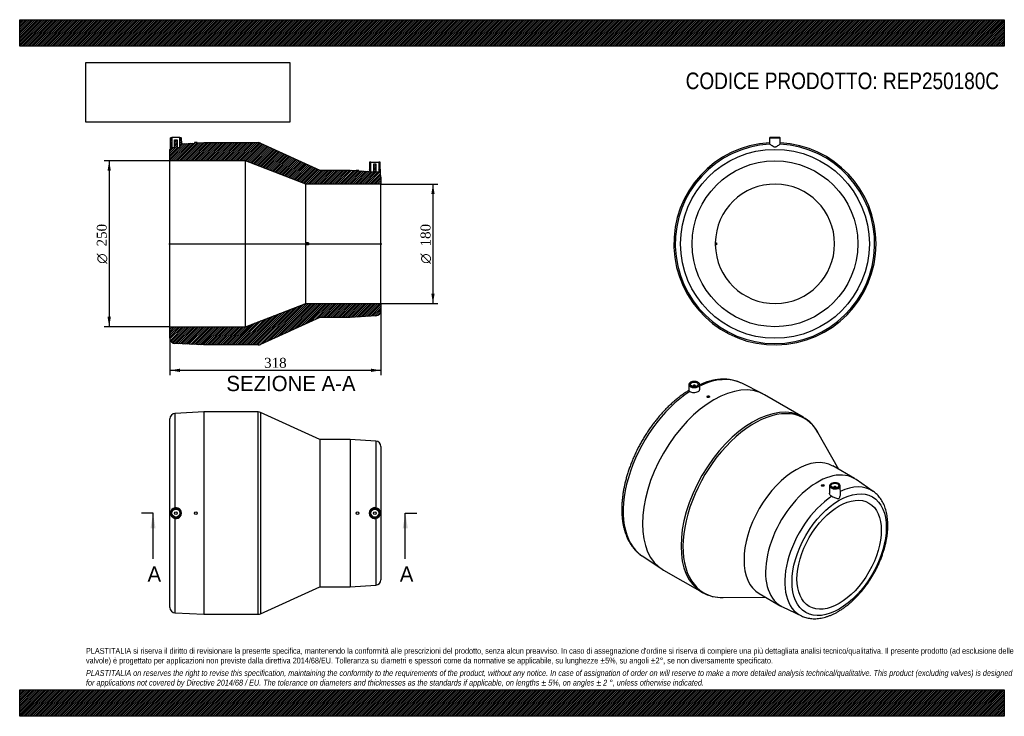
# Model space of a CAD drawing. Header units: millimetres. Extents: x 0 to 1485, y 0 to 1050.
import ezdxf
from ezdxf.enums import TextEntityAlignment as Align
from ezdxf.lldxf.tags import DXFTag

# ---------------------------------------------------------------- set-up
doc = ezdxf.new("R2010")
doc.units = ezdxf.units.MM
doc.header["$LTSCALE"] = 5
for name, color, linetype in [('Default', 7, 'Continuous'), ('DV4_Default', 7, 'Continuous'), ('REP250180C', 7, 'Continuous')]:
    doc.layers.add(name, color=color, linetype=linetype)
doc.styles.add('SEACAD_Solid_Edge_ANSI', font='seans.ttf')
doc.styles.add('SEACAD_Solid_Edge_ANSI1_Symbols', font='semeca1.ttf')
doc.styles.add('SEACAD_Times_New_Roman', font='times.ttf')
tags = doc.linetypes.add('CENTER2', pattern=[28.575, 19.05, -3.175, 3.175, -3.175]).pattern_tags.tags
tags[10:11] = [DXFTag(74, 4), DXFTag(75, 0), DXFTag(340, '0'), DXFTag(46, 0.0), DXFTag(50, 0.0), DXFTag(44, 0.0), DXFTag(45, 0.0)]
tags[8:9] = [DXFTag(74, 4), DXFTag(75, 0), DXFTag(340, '0'), DXFTag(46, 0.0), DXFTag(50, 0.0), DXFTag(44, 0.0), DXFTag(45, 0.0)]
tags[6:7] = [DXFTag(74, 4), DXFTag(75, 0), DXFTag(340, '0'), DXFTag(46, 0.0), DXFTag(50, 0.0), DXFTag(44, 0.0), DXFTag(45, 0.0)]
tags[4:5] = [DXFTag(74, 4), DXFTag(75, 0), DXFTag(340, '0'), DXFTag(46, 0.0), DXFTag(50, 0.0), DXFTag(44, 0.0), DXFTag(45, 0.0)]
doc.dimstyles.new('ANSImm', dxfattribs={"dimtxt": 15, "dimasz": 15, "dimexe": 7.5, "dimexo": 0, "dimgap": 3.75, "dimtad": 1, "dimdsep": 46, "dimtxsty": 'SEACAD_Times_New_Roman', "dimblk1": '_SE_FILLED', "dimblk2": '_SE_FILLED', "dimsah": 1, "dimcen": 7.5, "dimazin": 0, "dimtfac": 0.85, "dimtdec": 3, "dimtofl": 0, "dimtmove": 0, "dimatfit": 3, "dimfxl": 1, "dimarcsym": 0})
picture_1 = doc.add_image_def('image1.jpg', size_in_pixel=(4302, 1260))

# ---------------------------------------------------------------- blocks, each defined once
blk = doc.blocks.new('SE')
at = {"layer": 'REP250180C', "color": 7, "linetype": 'Continuous'}
for p, q in [((226.6, 163.9), (226.6, 448.6)), ((277.6, 458.8), (234.3, 456.6)), ((234.3, 314.3), (234.3, 456.6)), ((277.6, 458.8), (277.6, 153.8)), ((359.9, 458.8), (277.6, 458.8)), ((359.9, 153.8), (359.9, 458.8)), ((363.2, 458), (363.2, 154.5)), ((452.6, 417.3), (363.2, 458)), ((452.6, 417.3), (452.6, 195.3)), ((498.6, 417.3), (452.6, 417.3)), ((498.6, 417.3), (498.6, 195.3)), ((537.2, 414.7), (498.6, 417.3)), ((537.2, 414.7), (537.2, 314.4)), ((544.6, 406.8), (544.6, 205.8)), ((234.3, 155.9), (234.3, 298.2)), ((537.2, 298.1), (537.2, 197.8)), ((363.2, 154.5), (452.6, 195.3)), ((452.6, 195.3), (498.6, 195.3)), ((498.6, 195.3), (537.2, 197.8)), ((234.3, 155.9), (277.6, 153.8)), ((277.6, 153.8), (359.9, 153.8))]:
    blk.add_line(p, q, dxfattribs=at)
for centre, radius in [((235.6, 306.3), 8.01), ((235.6, 306.3), 7.51), ((235.6, 306.3), 6), ((535.6, 306.3), 8.01), ((535.6, 306.3), 7.51), ((535.6, 306.3), 6), ((235.6, 306.3), 2), ((265.6, 306.3), 2), ((509.6, 306.3), 2), ((535.6, 306.3), 2)]:
    blk.add_circle(centre, radius, dxfattribs=at)
for centre, radius, start, end in [((234.6, 448.6), 8, 92.8064, 180), ((359.9, 450.8), 8, 65.4849, 90), ((536.6, 406.8), 8, 0, 86.2686), ((235.6, 306.3), 8.16, 99.1985, 260.8015), ((235.6, 306.3), 8.17, 260.2643, 99.7357), ((535.7, 306.3), 8.26, 79.4834, 280.5166), ((535.7, 306.3), 8.24, 279.989, 80.011), ((536.6, 205.8), 8, 273.7314, 0), ((234.6, 163.9), 8, 180, 267.1936), ((359.9, 161.8), 8, 270, 294.5151)]:
    blk.add_arc(centre, radius, start, end, dxfattribs=at)
blk = doc.blocks.new('SE1')
at = {"layer": 'REP250180C', "color": 7, "linetype": 'Continuous'}
for p, q in [((1009.4, 500), (1009.2, 491.1)), ((1015.4, 497.8), (1015.4, 497.1)), ((1019.4, 497.1), (1019.4, 497.8)), ((1025.6, 492.8), (1025.4, 500)), ((1120.7, 486.1), (1089, 501.9)), ((1036.6, 482), (1036.6, 481.5)), ((1040.6, 481.6), (1040.6, 482)), ((1181.6, 451.1), (1123.4, 484.6)), ((1235.5, 372.1), (1204, 427.9)), ((1258.9, 358.5), (1226.4, 377.3)), ((1287.3, 339), (1261.4, 356.9)), ((1209.2, 348.1), (1209.2, 348)), ((1213.2, 347.8), (1213.2, 348.1)), ((1221.6, 347.3), (1221.3, 336.2)), ((1224, 350.8), (1223.6, 350.5)), ((1224.2, 350.9), (1224, 350.8)), ((1227.6, 345.1), (1227.6, 344.4)), ((1231.6, 344.4), (1231.6, 345.1)), ((1237.9, 334.5), (1237.6, 347.3)), ((938.7, 241.7), (968.3, 222.1)), ((970.9, 220.5), (1029.1, 186.9)), ((1060.3, 179.1), (1124.4, 179.7)), ((1115.4, 185), (1147.9, 166.2)), ((1150.5, 164.9), (1179, 151.3))]:
    blk.add_line(p, q, dxfattribs=at)
for centre, radius, start, end in [((1151, 399.1), 60.2, 27.7975, 59.7376), ((1229, 341.9), 10.2, 97.6341, 118.0386), ((1229.6, 340.7), 11.4, 58.6138, 99.9848), ((1058.8, 239.3), 60.2, 240.6487, 272.1251)]:
    blk.add_arc(centre, radius, start, end, dxfattribs=at)
for centre, major_axis, start_param, end_param in [((1047.1, 352.6), (-76.3, -132.1), 3.141593, 6.283185), ((1016.5, 370.3), (75.2, 130.2), 0.034669, 0.700291), ((1017.4, 500), (8.01, 0), 3.073594, 3.12925), ((1017.4, 500), (8.01, 0), 3.12925, 6.267902), ((1017.4, 497.8), (-2, 0), 2.451775, 6.283185), ((1017.4, 497.8), (-2, 0), 0, 0.689818), ((1017.4, 500), (8.01, 0), 6.267902, 6.283185), ((1017.4, 500), (8.01, 0), 0, 0.012343), ((1016.5, 370.3), (75.2, 130.2), 0.838974, 3.101287), ((1105.3, 319), (76.3, 132.1), 0.00171, 3.141593), ((1107.7, 317.6), (-75.9, -131.4), 2.813253, 6.283185), ((1105.3, 319), (76.3, 132.1), 0, 0.00171), ((1170.9, 281.1), (-55.5, -96.1), 3.141593, 6.283185), ((1203.4, 262.4), (-55.5, -96.1), 3.095461, 6.283185), ((1229.6, 347.3), (8.01, 0), 2.435175, 6.283185), ((1229.6, 345.1), (2, 0), 0, 3.83141), ((1229.6, 345.1), (2, 0), 5.593368, 6.283185), ((1229.6, 347.3), (8.01, 0), 0, 0.697585), ((1230.6, 246.6), (-54.2, -94), 3.09651, 3.834143), ((1230.6, 246.6), (-54.2, -94), 4.001884, 6.329317), ((1016.5, 370.3), (75.2, 130.2), -3.181899, -3.176262), ((1105.3, 319), (76.3, 132.1), 3.141593, 3.144199), ((1107.7, 317.6), (-75.9, -131.4), 0, 0.32834), ((1203.4, 262.4), (-55.5, -96.1), 0, 0.046132), ((1230.6, 246.6), (-54.2, -94), 0.046132, 0.049939)]:
    blk.add_ellipse(centre, major_axis=major_axis, ratio=0.57735, start_param=start_param, end_param=end_param, dxfattribs=at)
for centre, major_axis in [((1017.4, 500.4), (-7.51, 0)), ((1017.4, 500.4), (-6, 0)), ((1038.6, 482), (2, 0)), ((1235.9, 243.6), (-50.3, -87)), ((1211.2, 348.1), (2, 0)), ((1229.6, 347.7), (-7.51, 0)), ((1229.6, 347.7), (6, 0)), ((1235.9, 243.6), (-45, -77.9))]:
    blk.add_ellipse(centre, major_axis=major_axis, ratio=0.57735, dxfattribs=at)
for points, knots in [([(1089, 501.9), (1087.6, 502.6), (1085.3, 503.7), (1081.3, 505.2), (1077.2, 506.3), (1072.9, 507.2), (1068.6, 507.8), (1064.1, 508.1), (1059.5, 508.1), (1054.8, 507.8), (1050, 507.2), (1045.2, 506.3), (1040.2, 505.1), (1035.3, 503.6), (1030.3, 501.8), (1027.1, 500.5), (1025.5, 499.8)], [0, 0, 0, 0, 0.0589369, 0.1207828, 0.182768, 0.2449783, 0.3074818, 0.3703258, 0.4335342, 0.4971085, 0.5610302, 0.6252653, 0.6897696, 0.7544938, 0.8193886, 0.8816081, 0.8816081, 0.8816081, 0.8816081]), ([(1009.2, 491.2), (1007.7, 490.3), (1004.8, 488.5), (1000, 485.2), (995.1, 481.5), (990.2, 477.6), (985.4, 473.4), (980.6, 469.1), (975.9, 464.5), (971.3, 459.7), (966.8, 454.8), (962.4, 449.6), (958.2, 444.3), (954, 438.9), (950, 433.2), (946.1, 427.5), (942.4, 421.7), (938.8, 415.7), (935.4, 409.6), (932.2, 403.5), (929.1, 397.3), (926.3, 391), (923.6, 384.7), (921.1, 378.3), (918.8, 372), (916.7, 365.6), (914.9, 359.2), (913.2, 352.9), (911.8, 346.6), (910.6, 340.3), (909.6, 334.1), (908.9, 327.9), (908.3, 321.9), (908.1, 315.9), (908, 310.1), (908.2, 304.4), (908.7, 298.8), (909.3, 293.3), (910.3, 288), (911.4, 282.9), (912.8, 278), (914.5, 273.3), (916.3, 268.8), (918.4, 264.5), (920.7, 260.4), (923.3, 256.6), (926, 253.1), (928.9, 249.8), (932, 246.8), (935.2, 244.1), (937.2, 242.7), (938.3, 242)], [0.0007557, 0.0007557, 0.0007557, 0.0007557, 0.0181113, 0.0387805, 0.0594408, 0.0800903, 0.100728, 0.1213536, 0.1419672, 0.1625694, 0.183161, 0.203743, 0.2243165, 0.2448829, 0.2654434, 0.2859995, 0.3065524, 0.3271035, 0.3476544, 0.3682062, 0.3887601, 0.4093176, 0.4298799, 0.4504487, 0.4710252, 0.4916109, 0.5122071, 0.5328151, 0.5534359, 0.5740705, 0.5947196, 0.6153835, 0.6360622, 0.6567547, 0.6774595, 0.6981737, 0.7188931, 0.7396097, 0.7603148, 0.7809974, 0.8016444, 0.8222406, 0.8427693, 0.8632134, 0.8835572, 0.9037877, 0.9238971, 0.9438841, 0.9637548, 0.9835233, 1, 1, 1, 1]), ([(1015.5, 504.6), (1015.2, 504.6), (1014.4, 504.5), (1013.2, 504.1), (1011.9, 503.5), (1010.8, 502.8), (1010, 501.9), (1009.6, 501), (1009.5, 500.5), (1009.5, 500.3)], [0, 0, 0, 0, 0.094209, 0.256754, 0.419908, 0.583836, 0.748112, 0.910581, 1, 1, 1, 1]), ([(1010.8, 489.6), (1011.4, 489.1), (1012.3, 488.7), (1014.4, 488.1), (1015.5, 488), (1017.9, 488), (1019.1, 488.1), (1021.3, 488.7), (1022.4, 489.1), (1024, 490), (1024.7, 490.6), (1025.4, 491.7), (1025.6, 492.2), (1025.6, 492.8)], [0, 0, 0, 0, 0.125, 0.125, 0.25, 0.25, 0.375, 0.375, 0.5, 0.5, 0.625, 0.625, 0.728806, 0.728806, 0.728806, 0.728806]), ([(1025.4, 499.9), (1025.4, 500.1), (1025.4, 500.7), (1025.1, 501.6), (1024.4, 502.4), (1023.5, 503.2), (1022.3, 503.9), (1020.9, 504.4), (1019.4, 504.7), (1017.8, 504.8), (1016.5, 504.8), (1015.8, 504.7), (1015.5, 504.6)], [0, 0, 0, 0, 0.076197, 0.181352, 0.287615, 0.39671, 0.507784, 0.619396, 0.730846, 0.842118, 0.953338, 1, 1, 1, 1]), ([(1040.6, 481.6), (1040.6, 481.3), (1040.4, 481), (1039.7, 480.6), (1039.2, 480.4), (1038.1, 480.4), (1037.6, 480.5), (1036.9, 480.9), (1036.6, 481.2), (1036.6, 481.5)], [0, 0, 0, 0, 0.125, 0.125, 0.25, 0.25, 0.375, 0.375, 0.4998699, 0.4998699, 0.4998699, 0.4998699]), ([(1213.2, 347.8), (1213.2, 347.5), (1213, 347.2), (1212.2, 346.8), (1211.7, 346.7), (1210.7, 346.7), (1210.1, 346.8), (1209.4, 347.3), (1209.2, 347.7), (1209.2, 348)], [0, 0, 0, 0, 0.125, 0.125, 0.25, 0.25, 0.375, 0.375, 0.4993484, 0.4993484, 0.4993484, 0.4993484]), ([(1224.9, 331.6), (1223.9, 332.1), (1223.1, 332.7), (1221.8, 334), (1221.5, 334.8), (1221.3, 335.8), (1221.3, 336), (1221.3, 336.2)], [0, 0, 0, 0, 0.125, 0.125, 0.25, 0.25, 0.2798368, 0.2798368, 0.2798368, 0.2798368]), ([(1224.9, 331.6), (1226.6, 330.9), (1228.7, 329.9), (1231.4, 328.9), (1232.2, 328.5), (1233.5, 328.3), (1233.9, 328.2), (1234.7, 328.2), (1235.1, 328.3), (1235.8, 328.7), (1236.2, 329.1), (1236.7, 329.8), (1236.9, 330.3), (1237.5, 331.6), (1237.7, 332.5), (1237.8, 333.8), (1237.9, 334.1), (1237.9, 334.5)], [0, 0, 0, 0, 0.25, 0.25, 0.375, 0.375, 0.4375, 0.4375, 0.5, 0.5, 0.5625, 0.5625, 0.625, 0.625, 0.75, 0.75, 0.7954059, 0.7954059, 0.7954059, 0.7954059]), ([(1234.3, 157.9), (1235.1, 158.3), (1237.2, 159.6), (1240.9, 162), (1245.1, 164.9), (1249.3, 168.2), (1253.5, 171.7), (1257.5, 175.4), (1261.5, 179.3), (1265.4, 183.4), (1269.2, 187.7), (1272.8, 192.2), (1276.4, 196.8), (1279.8, 201.6), (1283, 206.5), (1286.1, 211.5), (1289.1, 216.7), (1291.9, 221.9), (1294.5, 227.1), (1296.9, 232.5), (1299.1, 237.9), (1301.1, 243.3), (1302.9, 248.7), (1304.5, 254.1), (1305.9, 259.5), (1307, 264.9), (1308, 270.2), (1308.7, 275.5), (1309.1, 280.7), (1309.4, 285.8), (1309.3, 290.7), (1309.1, 295.6), (1308.6, 300.3), (1307.8, 304.9), (1306.8, 309.3), (1305.6, 313.6), (1304.1, 317.6), (1302.4, 321.4), (1300.4, 325), (1298.2, 328.3), (1295.8, 331.4), (1293.3, 334.2), (1290.5, 336.7), (1288.4, 338.3), (1287.4, 339), (1287.3, 339.1)], [0, 0, 0, 0, 0.012883, 0.037135, 0.061371, 0.085591, 0.10979, 0.133967, 0.158122, 0.182255, 0.206369, 0.230466, 0.254549, 0.27862, 0.302683, 0.326741, 0.350797, 0.374854, 0.398915, 0.422983, 0.447062, 0.471153, 0.495261, 0.519389, 0.54354, 0.567716, 0.59192, 0.616152, 0.640412, 0.6647, 0.689012, 0.713339, 0.73767, 0.761984, 0.786258, 0.810462, 0.834563, 0.858524, 0.882311, 0.905897, 0.929266, 0.952417, 0.975368, 0.998154, 1, 1, 1, 1]), ([(1179.2, 151.2), (1180.2, 150.8), (1182.1, 149.9), (1185.5, 148.8), (1189.1, 147.9), (1192.8, 147.4), (1196.7, 147.1), (1200.7, 147.1), (1204.7, 147.4), (1208.8, 148), (1213.1, 148.9), (1217.3, 150.2), (1221.6, 151.7), (1225.9, 153.5), (1230.2, 155.6), (1232.8, 157), (1234.3, 157.9)], [0, 0, 0, 0, 0.057544, 0.127637, 0.197998, 0.268782, 0.340108, 0.412048, 0.484624, 0.557812, 0.63155, 0.705748, 0.780307, 0.855127, 0.930118, 1, 1, 1, 1])]:
    blk.add_open_spline(points, degree=3, knots=knots, dxfattribs=at)
blk.add_open_spline([(1010.8, 489.6), (1009.7, 490.4), (1009.2, 490.9), (1009.2, 491.1)], degree=3, dxfattribs=at)
blk = doc.blocks.new('SE2')
at = {"layer": 'REP250180C', "color": 7, "linetype": 'Continuous'}
for p, q in [((1131.1, 871.7), (1130.9, 862.4)), ((1131.1, 871.7), (1147.1, 871.7)), ((1146.6, 872.2), (1131.6, 872.2)), ((1147.2, 862.4), (1147.1, 871.7)), ((1049.1, 713.7), (1051.1, 713.7)), ((1051.1, 713.7), (1051.1, 710.7)), ((1051.1, 710.7), (1049.1, 710.7))]:
    blk.add_line(p, q, dxfattribs=at)
for radius in [142.4, 125]:
    blk.add_circle((1139.1, 712.2), radius, dxfattribs=at)
for centre, radius, start, end in [((1139.1, 712.2), 152.5, 93.0577, 360), ((1139.1, 712.2), 150.4, 93.0696, 86.9304), ((1139.1, 815), 48.1, 99.6447, 99.7696), ((1131.6, 871.7), 0.5, 90, 179), ((1146.6, 871.7), 0.5, 1, 90), ((1139.1, 815), 48.1, 80.2305, 80.3556), ((1139.1, 712.2), 152.5, 0, 86.9423), ((1139.1, 712.2), 90, 180.955, 179.045), ((1139.1, 712.2), 90, 179.045, 180.955)]:
    blk.add_arc(centre, radius, start, end, dxfattribs=at)
blk.add_open_spline([(1147.1, 862.4), (1146.8, 862.3), (1145.6, 861.4), (1143.6, 860), (1142.8, 859.4), (1141.5, 858.7), (1141.1, 858.4), (1140.1, 858.1), (1139.6, 858), (1138.5, 858), (1138, 858.1), (1137.1, 858.4), (1136.6, 858.7), (1135.3, 859.4), (1134.6, 860), (1133.2, 861), (1132.6, 861.4), (1131.6, 862.1), (1131.2, 862.3), (1131, 862.4)], degree=3, knots=[0, 0, 0, 0, 0.25, 0.25, 0.375, 0.375, 0.4375, 0.4375, 0.5, 0.5, 0.5625, 0.5625, 0.625, 0.625, 0.75, 0.75, 0.875, 0.875, 1, 1, 1, 1], dxfattribs=at)
blk = doc.blocks.new('SE4')
at = {"color": 7, "linetype": 'Continuous', "style": 'SEACAD_Solid_Edge_ANSI'}
blk.add_text('A', height=23, dxfattribs=at).set_placement((573.3, 225.8), align=Align.TOP_LEFT)
blk = doc.blocks.new('SE5')
at = {"color": 7, "linetype": 'Continuous', "style": 'SEACAD_Solid_Edge_ANSI'}
blk.add_text('A', height=23, dxfattribs=at).set_placement((192.8, 225.8), align=Align.TOP_LEFT)
blk = doc.blocks.new('SEANNOT_GROUP')
at = {"linetype": 'Continuous'}
blk.add_hatch(color=7, dxfattribs=at).paths.add_polyline_path([(585.4, 283.3), (581.6, 306.3), (577.7, 283.3)])
at = {"color": 7, "linetype": 'Continuous'}
blk.add_lwpolyline([(581.6, 237.3), (581.6, 306.3)], dxfattribs=at)
blk = doc.blocks.new('SEANNOT_GROUP1')
at = {"linetype": 'Continuous'}
blk.add_hatch(color=7, dxfattribs=at).paths.add_polyline_path([(204.9, 283.3), (201.1, 306.3), (197.3, 283.3)])
at = {"color": 7, "linetype": 'Continuous'}
blk.add_lwpolyline([(201.1, 237.3), (201.1, 306.3)], dxfattribs=at)
blk = doc.blocks.new('SE3')
at = {"layer": 'Default', "color": 7, "linetype": 'CENTER2'}
for p, q in [((201.1, 306.3), (183.8, 306.3)), ((581.6, 306.3), (598.8, 306.3))]:
    blk.add_line(p, q, dxfattribs=at)
at = {"layer": 'Default', "color": 7, "linetype": 'CENTER2', "const_width": 0.0001}
blk.add_lwpolyline([(581.6, 306.3), (201.1, 306.3)], dxfattribs=at)
at = {"layer": 'Default'}
for name in ['SEANNOT_GROUP1', 'SEANNOT_GROUP', 'SE5', 'SE4']:
    blk.add_blockref(name, (0, 0), dxfattribs=at)
blk = doc.blocks.new('SE6')
at = {"layer": 'REP250180C', "linetype": 'Continuous'}
h = blk.add_hatch(dxfattribs=at)
h.set_pattern_fill('LINE', scale=0.629921, angle=45, style=0)
edge = h.paths.add_edge_path()
edge.add_line((243.8, 863.1), (243.7, 871.7))
edge.add_arc((243.2, 871.7), 0.5, 1, 90)
edge.add_line((243.2, 872.2), (241.6, 872.2))
edge.add_line((241.6, 872.2), (241.6, 857.2))
edge.add_line((241.6, 857.2), (237.6, 857.2))
edge.add_line((237.6, 857.2), (237.6, 869))
edge.add_line((237.6, 869), (233.6, 869))
edge.add_line((233.6, 869), (233.6, 857.2))
edge.add_line((233.6, 857.2), (229.6, 857.2))
edge.add_line((229.6, 857.2), (229.6, 872.2))
edge.add_line((229.6, 872.2), (228.1, 872.2))
edge.add_arc((228.1, 871.7), 0.5, 90, 179)
edge.add_line((227.6, 871.7), (227.4, 858))
edge.add_arc((234.6, 854.6), 8, 154.9655, 180)
edge.add_line((226.6, 854.6), (226.6, 837.2))
edge.add_line((226.6, 837.2), (340.6, 837.2))
edge.add_line((340.6, 837.2), (431.6, 802.2))
edge.add_line((431.6, 802.2), (544.6, 802.2))
edge.add_line((544.6, 802.2), (544.6, 812.7))
edge.add_arc((536.6, 812.7), 8, 0, 23.4908)
edge.add_line((544, 815.9), (543.7, 834.7))
edge.add_arc((543.2, 834.7), 0.5, 1, 90)
edge.add_line((543.2, 835.2), (541.6, 835.2))
edge.add_line((541.6, 835.2), (541.6, 820.2))
edge.add_line((541.6, 820.2), (537.6, 820.2))
edge.add_line((537.6, 820.2), (537.6, 832))
edge.add_line((537.6, 832), (533.6, 832))
edge.add_line((533.6, 832), (533.6, 820.2))
edge.add_line((533.6, 820.2), (529.6, 820.2))
edge.add_line((529.6, 820.2), (529.6, 835.2))
edge.add_line((529.6, 835.2), (528.1, 835.2))
edge.add_arc((528.1, 834.7), 0.5, 90, 179)
edge.add_line((527.6, 834.7), (527.4, 821.3))
edge.add_line((527.4, 821.3), (511.6, 822.4))
edge.add_line((511.6, 822.4), (511.6, 822.7))
edge.add_line((511.6, 822.7), (507.6, 822.7))
edge.add_line((507.6, 822.7), (507.6, 822.6))
edge.add_line((507.6, 822.6), (498.6, 823.2))
edge.add_line((498.6, 823.2), (452.6, 823.2))
edge.add_line((452.6, 823.2), (363.2, 864))
edge.add_arc((359.9, 856.7), 8, 65.4849, 90)
edge.add_line((359.9, 864.7), (277.6, 864.7))
edge.add_line((277.6, 864.7), (267.6, 864.2))
edge.add_line((267.6, 864.2), (267.6, 864.7))
edge.add_line((267.6, 864.7), (263.6, 864.7))
edge.add_line((263.6, 864.7), (263.6, 864))
edge.add_line((263.6, 864), (243.8, 863.1))
h = blk.add_hatch(dxfattribs=at)
h.set_pattern_fill('LINE', scale=0.62992, angle=45, style=0)
edge = h.paths.add_edge_path()
edge.add_line((544.6, 622.2), (431.6, 622.2))
edge.add_line((431.6, 622.2), (340.6, 587.2))
edge.add_line((340.6, 587.2), (226.6, 587.2))
edge.add_line((226.6, 587.2), (226.6, 569.8))
edge.add_arc((234.6, 569.8), 8, 180, 267.1936)
edge.add_line((234.3, 561.8), (277.6, 559.7))
edge.add_line((277.6, 559.7), (359.9, 559.7))
edge.add_arc((359.9, 567.7), 8, 270, 294.5151)
edge.add_line((363.2, 560.4), (452.6, 601.2))
edge.add_line((452.6, 601.2), (498.6, 601.2))
edge.add_line((498.6, 601.2), (537.2, 603.7))
edge.add_arc((536.6, 611.7), 8, 273.7314, 360)
edge.add_line((544.6, 611.7), (544.6, 622.2))
at = {"layer": 'DV4_Default', "color": 7, "linetype": 'CENTER2'}
blk.add_line((224.9, 712.2), (546.4, 712.2), dxfattribs=at)
at = {"layer": 'REP250180C', "color": 7, "linetype": 'Continuous'}
for p, q in [((227.4, 858), (227.6, 871.7)), ((228.1, 872.2), (229.6, 872.2)), ((241.6, 872.2), (229.6, 872.2)), ((229.6, 872.2), (229.6, 857.2)), ((233.6, 869), (237.6, 869)), ((233.6, 857.2), (233.6, 869)), ((237.6, 869), (237.6, 857.2)), ((241.6, 872.2), (243.2, 872.2)), ((241.6, 857.2), (241.6, 872.2)), ((243.7, 871.7), (243.8, 863.1)), ((243.8, 863.1), (263.6, 864)), ((263.6, 864.7), (263.6, 864)), ((267.6, 864.7), (263.6, 864.7)), ((267.6, 864.2), (267.6, 864.7)), ((267.6, 864.2), (277.6, 864.7)), ((277.6, 864.7), (359.9, 864.7)), ((363.2, 864), (452.6, 823.2)), ((226.6, 837.2), (226.6, 854.6)), ((229.6, 857.2), (233.6, 857.2)), ((237.6, 857.2), (241.6, 857.2)), ((226.6, 587.2), (226.6, 837.2)), ((340.6, 837.2), (226.6, 837.2)), ((340.6, 587.2), (340.6, 837.2)), ((431.6, 802.2), (340.6, 837.2)), ((527.6, 834.7), (527.4, 821.3)), ((529.6, 835.2), (528.1, 835.2)), ((529.6, 835.2), (541.6, 835.2)), ((529.6, 820.2), (529.6, 835.2)), ((533.6, 832), (533.6, 820.2)), ((537.6, 832), (533.6, 832)), ((537.6, 820.2), (537.6, 832)), ((541.6, 835.2), (541.6, 820.2)), ((543.2, 835.2), (541.6, 835.2)), ((544, 815.9), (543.7, 834.7)), ((452.6, 823.2), (498.6, 823.2)), ((498.6, 823.2), (507.6, 822.6)), ((507.6, 822.7), (507.6, 822.6)), ((511.6, 822.7), (507.6, 822.7)), ((511.6, 822.4), (511.6, 822.7)), ((511.6, 822.4), (527.4, 821.3)), ((533.6, 820.2), (529.6, 820.2)), ((541.6, 820.2), (537.6, 820.2)), ((431.6, 713.7), (431.6, 802.2)), ((544.6, 802.2), (431.6, 802.2)), ((544.6, 812.7), (544.6, 802.2)), ((544.6, 622.2), (544.6, 802.2)), ((435.6, 713.7), (431.6, 713.7)), ((431.6, 713.7), (431.6, 710.7)), ((435.6, 713.7), (435.6, 710.7)), ((431.6, 622.2), (431.6, 710.7)), ((435.6, 710.7), (431.6, 710.7)), ((340.6, 587.2), (431.6, 622.2)), ((431.6, 622.2), (544.6, 622.2)), ((544.6, 622.2), (544.6, 611.7)), ((452.6, 601.2), (363.2, 560.4)), ((498.6, 601.2), (452.6, 601.2)), ((537.2, 603.7), (498.6, 601.2)), ((226.6, 587.2), (340.6, 587.2)), ((226.6, 569.8), (226.6, 587.2)), ((277.6, 559.7), (234.3, 561.8)), ((359.9, 559.7), (277.6, 559.7))]:
    blk.add_line(p, q, dxfattribs=at)
for centre, radius, start, end in [((228.1, 871.7), 0.5, 90, 179), ((243.2, 871.7), 0.5, 1, 90), ((359.9, 856.7), 8, 65.4849, 90), ((234.6, 854.6), 8, 154.9655, 180), ((528.1, 834.7), 0.5, 90, 179), ((543.2, 834.7), 0.5, 1, 90), ((536.6, 812.7), 8, 0, 23.4908), ((536.6, 611.7), 8, 273.7314, 0), ((234.6, 569.8), 8, 180, 267.1936), ((359.9, 567.7), 8, 270, 294.5151)]:
    blk.add_arc(centre, radius, start, end, dxfattribs=at)
blk = doc.blocks.new('GDimGGroup')
at = {"layer": 'Default', "linetype": 'Continuous'}
for points in [[(625.8, 787.2), (623.3, 802.2), (620.8, 787.2)], [(625.8, 637.2), (620.8, 637.2), (623.3, 622.2)]]:
    blk.add_hatch(color=7, dxfattribs=at).paths.add_polyline_path(points)
at = {"layer": 'Default', "color": 7, "linetype": 'Continuous'}
for p, q in [((544.6, 802.2), (630.8, 802.2)), ((623.3, 802.2), (623.3, 622.2)), ((544.6, 622.2), (630.8, 622.2))]:
    blk.add_line(p, q, dxfattribs=at)
for s, style, p in [('180', 'SEACAD_Times_New_Roman', (604.6, 708.2)), ('O', 'SEACAD_Solid_Edge_ANSI1_Symbols', (604.6, 682.1))]:
    blk.add_text(s, height=15, rotation=90, dxfattribs=dict(at, style=style)).set_placement(p, align=Align.TOP_LEFT)
blk = doc.blocks.new('GDimGGroup1')
at = {"layer": 'Default', "linetype": 'Continuous'}
for points in [[(132.5, 822.2), (137.5, 822.2), (135, 837.2)], [(132.5, 602.2), (135, 587.2), (137.5, 602.2)]]:
    blk.add_hatch(color=7, dxfattribs=at).paths.add_polyline_path(points)
at = {"layer": 'Default', "color": 7, "linetype": 'Continuous'}
for p, q in [((226.6, 837.2), (127.5, 837.2)), ((135, 837.2), (135, 587.2)), ((226.6, 587.2), (127.5, 587.2))]:
    blk.add_line(p, q, dxfattribs=at)
for s, style, p in [('250', 'SEACAD_Times_New_Roman', (116.3, 708.2)), ('O', 'SEACAD_Solid_Edge_ANSI1_Symbols', (116.3, 682.1))]:
    blk.add_text(s, height=15, rotation=90, dxfattribs=dict(at, style=style)).set_placement(p, align=Align.TOP_LEFT)
blk = doc.blocks.new('DMBLK31')
at = {"layer": 'Default', "linetype": 'Continuous'}
for points in [[(241.6, 519), (241.6, 524), (226.6, 521.5)], [(529.6, 519), (544.6, 521.5), (529.6, 524)]]:
    blk.add_hatch(color=7, dxfattribs=at).paths.add_polyline_path(points)
at = {"layer": 'Default', "color": 7, "linetype": 'Continuous'}
for p, q in [((544.6, 617), (544.6, 514)), ((226.6, 578.5), (226.6, 514)), ((226.6, 521.5), (544.6, 521.5))]:
    blk.add_line(p, q, dxfattribs=at)
at = {"layer": 'Default', "color": 7, "linetype": 'Continuous', "style": 'SEACAD_Times_New_Roman'}
blk.add_text('318', height=15, dxfattribs=at).set_placement((368.6, 540.3), align=Align.TOP_LEFT)
blk = doc.blocks.new('_SE_FILLED')
at = {"color": 0}
blk.add_line((0, 0), (-1, 0), dxfattribs=at)
blk.add_solid([(0, 0), (-1, -0.1665), (-1, 0.1665), (0, 0)], dxfattribs=at)

msp = doc.modelspace()

# ---------------------------------------------------------------- hatches: boundary and pattern name
at = {"layer": 'Default', "linetype": 'Continuous'}
h = msp.add_hatch(dxfattribs=at)
h.set_pattern_fill('LINE', scale=0.629921, angle=45, style=0)
h.paths.add_polyline_path([(1485, 1010), (1485, 1050), (0, 1050), (0, 1010)])
for points in [[(1485, 1010), (1485, 1050), (0, 1050), (0, 1010)], [(1485, 0), (1485, 40), (0, 40), (0, 0)]]:
    msp.add_hatch(color=7, dxfattribs=at).paths.add_polyline_path(points)
h = msp.add_hatch(dxfattribs=at)
h.set_pattern_fill('LINE', scale=0.629921, angle=45, style=0)
h.paths.add_polyline_path([(1485, 0), (1485, 40), (0, 40), (0, 0)])

# ---------------------------------------------------------------- linework, layer by layer
at = {"layer": 'Default', "color": 7, "linetype": 'Continuous'}
for p, q in [((0, 1050), (1485, 1050)), ((0, 1010), (0, 1050)), ((1485, 1050), (1485, 1010)), ((1485, 1010), (0, 1010)), ((0, 40), (1485, 40)), ((0, 0), (0, 40)), ((1485, 40), (1485, 0)), ((1485, 0), (0, 0))]:
    msp.add_line(p, q, dxfattribs=at)

# ---------------------------------------------------------------- block references
at = {"layer": 'Default'}
for name in ['SE6', 'SE2', 'GDimGGroup1', 'GDimGGroup', 'SE1', 'SE', 'SE3']:
    msp.add_blockref(name, (0, 0), dxfattribs=at)

# ---------------------------------------------------------------- texts
at = {"layer": 'Default', "color": 7, "linetype": 'Continuous', "style": 'SEACAD_Solid_Edge_ANSI'}
msp.add_text('SEZIONE A-A', height=23, dxfattribs=at).set_placement((311.718, 513.139), align=Align.TOP_LEFT)
at = {"layer": 'Default', "attachment_point": 1}
for s, insert, char_height, width in [('{\\fArial Narrow|b0||i0||c0|p34;\\C7;\\H25.;\\W1.;CODICE PRODOTTO: REP250180C}', (1004.444, 970.318), 25, 474.01141), ("{\\fArial Narrow|b0||i0||c0|p34;\\C7;\\H8.75;\\W1.;PLASTITALIA si riserva il diritto di revisionare la presente specifica, mantenendo la conformità alle prescrizioni del prodotto, senza alcun preavviso. In caso di assegnazione d'ordine si riserva di compiere una più dettagliata analisi tecnico/qualitativa. Il presente prodotto (ad esclusione delle \\P}{\\fArial Narrow|b0||i0||c0|p34;\\C7;\\H8.75;\\W1.;valvole) è progettato per applicazioni non previste dalla direttiva 2014/68/EU. Tolleranza su diametri e spessori come da normative se applicabile, su lunghezze ±5%, su angoli ±2°, se non diversamente specificato.\\P}{\\fArial Narrow|b0||i0||c0|p34;\\C7;\\H2.5;\\W1.;   \\P}{\\fArial Narrow|b0||i1||c0|p34;\\C7;\\H8.75;\\W1.;PLASTITALIA on reserves the right to revise this specification, maintaining the conformity to the requirements of the product, without any notice. In case of assignation of order on will reserve to make a more detailed analysis technical/qualitative. This product (excluding valves) is designed \\P}{\\fArial Narrow|b0||i1||c0|p34;\\C7;\\H8.75;\\W1.;for applications not covered by Directive 2014/68 / EU. The tolerance on diameters and thicknesses as the standards if applicable, on lengths ± 5%, on angles ± 2 °, unless otherwise indicated.\\P}", (100, 103.012), 8.75, 1285)]:
    msp.add_mtext(s, dxfattribs=dict(at, insert=insert, char_height=char_height, width=width))

# ---------------------------------------------------------------- dimensions: what is measured, and where the dimension line sits
at = {"layer": 'Default', "color": 7, "linetype": 'Continuous'}
dim = msp.add_linear_dim(base=(544.643, 521.536), p1=(226.643, 578.525), p2=(544.643, 616.964), text='\\A1;<>', dimstyle='ANSImm', dxfattribs=at)
dim.commit()
dim.dimension.update_dxf_attribs({"geometry": 'DMBLK31', "text_midpoint": (385.643, 521.536), "dimtype": 160})

# ---------------------------------------------------------------- pictures from other files: only their frames are drawn
image = msp.add_image(picture_1, insert=(100, 895.516), size_in_units=(307.286, 90))
image.dxf.flags = 7

doc.saveas('drawing.dxf')
